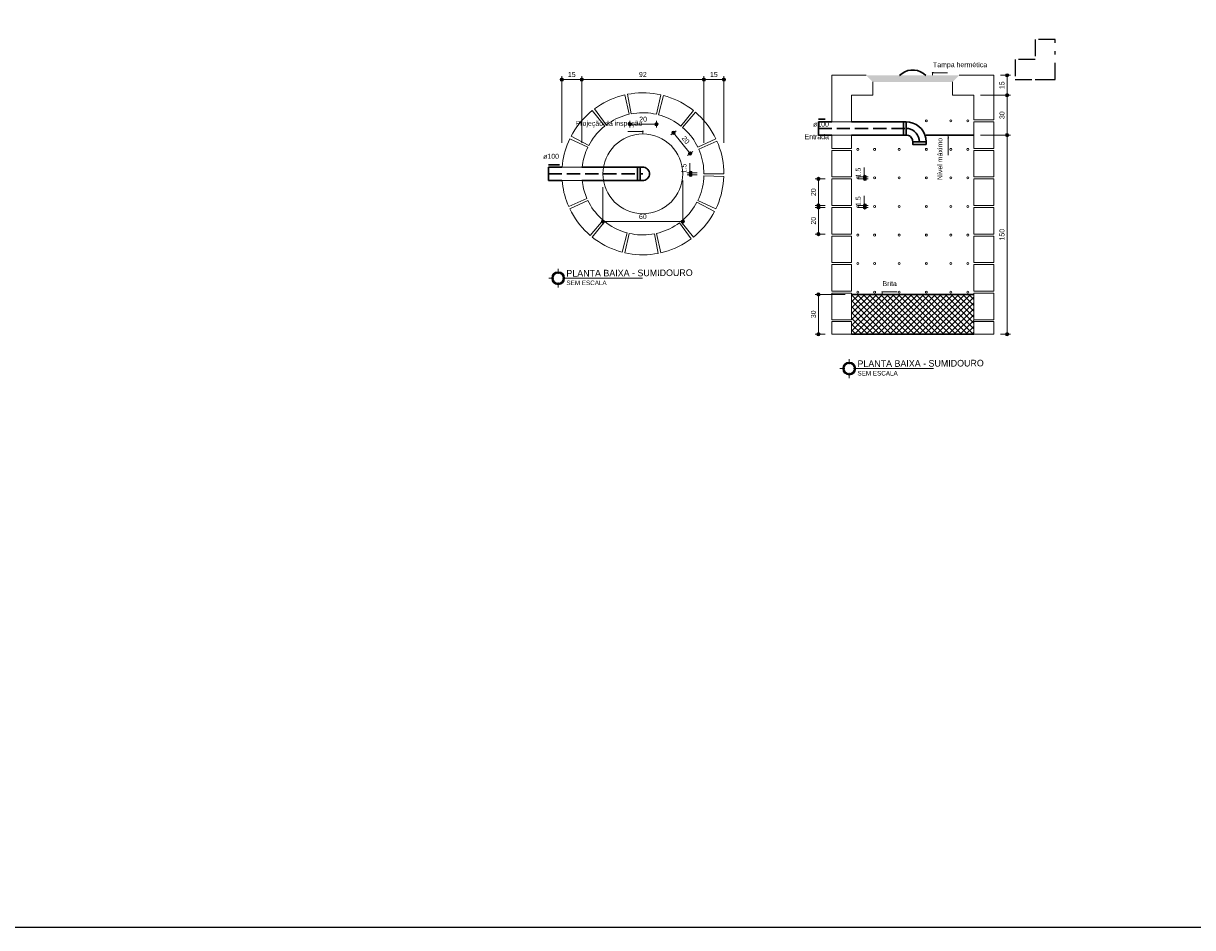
# Model space of a CAD drawing. Header units: millimetres. Extents: x 26 to 1362, y 24 to 358.
# Tile 208 of 256: x 1064 to 1099, y 249 to 276. Entities that reach past the tile are written whole.
import ezdxf

# ---------------------------------------------------------------- set-up
doc = ezdxf.new("R2010")
doc.units = ezdxf.units.MM
for name, pattern in [('DIVIDE', [1.25, 0.5, -0.25, 0, -0.25, 0, -0.25]), ('HIDDEN2', [4.7625, 3.175, -1.5875]), ('JIS_02_4.0', [0.55, 0.4, -0.15])]:
    doc.linetypes.add(name, pattern=pattern)
doc.layers.add('ARQ-LINHA-05', color=5, linetype='Continuous')
doc.layers.add('ARQ-LINHACORTE', color=3, linetype='DIVIDE')
for name, color, linetype, lineweight in [('DI-Cortes', 1, 'JIS_02_4.0', 30), ('DI-Cotas', 9, 'Continuous', 5), ('DI-Detalhes', 1, 'Continuous', 30), ('DI-Eixos', 7, 'HIDDEN2', 5), ('DI-Textos', 7, 'Continuous', 5), ('MB_TEXTO_0', 7, 'Continuous', 13), ('Símbolos', 7, 'Continuous', 20)]:
    doc.layers.add(name, color=color, linetype=linetype, lineweight=lineweight)
doc.styles.add('arial', font='arial.ttf')
doc.styles.add('AVANT', font='txt')

# ---------------------------------------------------------------- blocks, each defined once
blk = doc.blocks.new('NOMENCLATURA')
at = {"layer": 'Símbolos', "lineweight": 20}
for p, q in [((-0.519, 0.297), (-0.519, 0.656)), ((-0.222, 0), (-0.012, 0)), ((-0.816, 0), (-1.175, 0)), ((-0.519, -0.297), (-0.519, -0.656))]:
    blk.add_line(p, q, dxfattribs=at)
for radius in [0.449, 0.355]:
    blk.add_circle((-0.519, 0), radius, dxfattribs=at)
at = {"layer": 'Símbolos', "lineweight": 0}
for radius in [0.424, 0.38]:
    blk.add_circle((-0.519, 0), radius, dxfattribs=at)

msp = doc.modelspace()

# ---------------------------------------------------------------- hatches: boundary and pattern name
at = {"layer": 'DI-Cotas', "linetype": 'Continuous', "lineweight": 5}
for points in [[(1091.0659, 274.3254), (1091.0918, 274.422), (1091.04, 274.422)], [(1082.3361, 272.5584), (1082.362, 272.655), (1082.3102, 272.655)], [(1091.5359, 272.5254), (1091.51, 272.4288), (1091.5618, 272.4288)], [(1089.5459, 267.7254), (1089.5718, 267.822), (1089.52, 267.822)]]:
    msp.add_hatch(color=9, dxfattribs=at).paths.add_polyline_path(points)
at = {"layer": 'DI-Detalhes', "linetype": 'Continuous', "lineweight": 30}
for points in [[(1087.8259, 273.0004), (1087.7293, 273.0263), (1087.7293, 272.9746)], [(1079.8211, 271.6334), (1079.7245, 271.6593), (1079.7245, 271.6075)]]:
    msp.add_hatch(color=1, dxfattribs=at).paths.add_polyline_path(points)
at = {"layer": 'DI-Eixos', "linetype": 'Continuous', "lineweight": 5}
msp.add_hatch(color=256, dxfattribs=at).paths.add_polyline_path([(1089.0659, 274.3254), (1089.2659, 274.1254), (1091.6659, 274.1254), (1091.8659, 274.3254)])
h = msp.add_hatch(dxfattribs=at)
h.set_pattern_fill('ANSI37', color=256, style=0)
h.set_pattern_definition([(45, (1088.02588, 274.32543), (-0.0883883, 0.0883883), []), (135, (1088.02588, 274.32543), (-0.0883883, -0.0883883), [])])
h.paths.add_polyline_path([(1088.6259, 267.7254), (1088.6259, 266.5254), (1092.3059, 266.5254), (1092.3059, 267.7254)])

# ---------------------------------------------------------------- linework, layer by layer
at = {"layer": 'ARQ-LINHA-05', "color": 114, "true_color": 0x139b48}
msp.add_lwpolyline([(964.5026, 358.154), (1166.6106, 358.154), (1166.6106, 248.6531), (964.5026, 248.6531)], close=True, dxfattribs=at)
at = {"layer": 'ARQ-LINHACORTE', "color": 7, "true_color": 0xffffff}
msp.add_lwpolyline([(1094.1513, 274.203), (1094.7513, 274.203), (1094.7513, 275.403), (1094.1513, 275.403), (1094.1513, 274.803), (1093.5513, 274.803), (1093.5513, 274.203), (1094.7513, 274.203), (1094.7513, 274.803)], dxfattribs=at)
at = {"layer": 'DI-Cortes', "color": 1, "linetype": 'JIS_02_4.0', "lineweight": 30}
for p, q in [((1087.6259, 272.7254), (1090.2659, 272.7254)), ((1079.4961, 271.3584), (1082.3361, 271.3584))]:
    msp.add_line(p, q, dxfattribs=at)
at = {"layer": 'DI-Cortes'}
msp.add_lwpolyline([(1090.6659, 272.3254), (1090.6598, 272.3949), (1090.6418, 272.4622), (1090.6123, 272.5254), (1090.5723, 272.5825), (1090.523, 272.6319), (1090.4659, 272.6718), (1090.4027, 272.7013), (1090.3353, 272.7194), (1090.2659, 272.7254)], dxfattribs=at)
at = {"layer": 'DI-Cotas', "color": 9, "linetype": 'Continuous', "lineweight": 5}
for p, q in [((1091.0659, 274.4004), (1091.5159, 274.4004)), ((1079.8961, 272.2944), (1079.8961, 274.2984)), ((1080.4961, 274.1984), (1079.8961, 274.1984)), ((1080.4961, 272.2944), (1080.4961, 274.2984)), ((1080.4961, 272.2944), (1080.4961, 274.2984)), ((1084.1761, 274.1984), (1080.4961, 274.1984)), ((1084.1761, 272.2944), (1084.1761, 274.2984)), ((1084.1761, 272.2944), (1084.1761, 274.2984)), ((1084.7761, 274.1984), (1084.1761, 274.1984)), ((1084.7761, 272.2944), (1084.7761, 274.2984)), ((1093.1059, 274.3254), (1093.4059, 274.3254)), ((1093.3059, 273.7254), (1093.3059, 274.3254)), ((1092.5059, 273.7254), (1093.4059, 273.7254)), ((1092.5059, 273.7254), (1093.4059, 273.7254)), ((1093.3059, 272.5254), (1093.3059, 273.7254)), ((1081.9455, 272.9523), (1081.9455, 272.7513)), ((1082.7455, 272.9523), (1082.7455, 272.7513)), ((1082.3361, 272.6334), (1081.8861, 272.6334)), ((1081.9455, 272.8513), (1082.7455, 272.8513)), ((1083.3387, 272.6575), (1083.1816, 272.5322)), ((1083.2598, 272.5946), (1083.7586, 271.9691)), ((1092.5059, 272.5254), (1093.4059, 272.5254)), ((1092.5059, 272.5254), (1093.4059, 272.5254)), ((1093.3059, 266.5254), (1093.3059, 272.5254)), ((1083.8375, 272.032), (1083.6804, 271.9067)), ((1083.7516, 271.3639), (1083.7516, 271.6759)), ((1089.0014, 271.2409), (1089.0014, 271.5524)), ((1083.9761, 271.3884), (1083.6761, 271.3884)), ((1083.9761, 271.3284), (1083.6761, 271.3284)), ((1083.7516, 271.3639), (1083.7761, 271.3584)), ((1083.7761, 271.3284), (1083.7761, 271.3884)), ((1087.8259, 271.2054), (1087.5259, 271.2054)), ((1087.6259, 270.4054), (1087.6259, 271.2054)), ((1088.8259, 271.2654), (1089.1259, 271.2654)), ((1088.8259, 271.2054), (1089.1259, 271.2054)), ((1089.0014, 271.2409), (1089.0259, 271.2354)), ((1089.0259, 271.2054), (1089.0259, 271.2654)), ((1081.1361, 270.9584), (1081.1361, 269.8184)), ((1083.5361, 271.1584), (1083.5361, 269.8184)), ((1089.0014, 270.3809), (1089.0014, 270.6924)), ((1087.8259, 270.4054), (1087.5259, 270.4054)), ((1087.8259, 270.3454), (1087.5259, 270.3454)), ((1087.6259, 269.5454), (1087.6259, 270.3454)), ((1088.8259, 270.4054), (1089.1259, 270.4054)), ((1088.8259, 270.3454), (1089.1259, 270.3454)), ((1089.0014, 270.3809), (1089.0259, 270.3754)), ((1089.0259, 270.3454), (1089.0259, 270.4054)), ((1081.1361, 269.9184), (1083.5361, 269.9184)), ((1087.8259, 269.5454), (1087.5259, 269.5454)), ((1088.4259, 267.7254), (1087.5259, 267.7254)), ((1087.6259, 266.5254), (1087.6259, 267.7254)), ((1089.5459, 267.8004), (1089.9959, 267.8004)), ((1087.8259, 266.5254), (1087.5259, 266.5254)), ((1093.1059, 266.5254), (1093.4059, 266.5254))]:
    msp.add_line(p, q, dxfattribs=at)
for points in [[(1091.0659, 274.3254), (1091.0659, 274.4004)], [(1082.3361, 272.5584), (1082.3361, 272.6334)], [(1091.5359, 272.5254), (1091.5359, 271.9254)], [(1089.5459, 267.7254), (1089.5459, 267.8004)]]:
    msp.add_lwpolyline(points, dxfattribs=at)
at = {"layer": 'DI-Cotas', "color": 9, "linetype": 'Continuous', "lineweight": 5, "const_width": 0.05}
for points in [[(1093.3309, 274.3254, 1), (1093.2809, 274.3254, 1)], [(1079.9211, 274.1984, 1), (1079.8711, 274.1984, 1)], [(1080.5211, 274.1984, 1), (1080.4711, 274.1984, 1)], [(1080.5211, 274.1984, 1), (1080.4711, 274.1984, 1)], [(1084.2011, 274.1984, 1), (1084.1511, 274.1984, 1)], [(1084.2011, 274.1984, 1), (1084.1511, 274.1984, 1)], [(1084.8011, 274.1984, 1), (1084.7511, 274.1984, 1)], [(1093.3309, 273.7254, 1), (1093.2809, 273.7254, 1)], [(1093.3309, 273.7254, 1), (1093.2809, 273.7254, 1)], [(1081.9705, 272.8513, 1), (1081.9205, 272.8513, 1)], [(1082.7705, 272.8513, 1), (1082.7205, 272.8513, 1)], [(1083.2848, 272.5946, 1), (1083.2348, 272.5946, 1)], [(1093.3309, 272.5254, 1), (1093.2809, 272.5254, 1)], [(1093.3309, 272.5254, 1), (1093.2809, 272.5254, 1)], [(1083.7836, 271.9691, 1), (1083.7336, 271.9691, 1)], [(1083.8011, 271.3884, 1), (1083.7511, 271.3884, 1)], [(1083.8011, 271.3284, 1), (1083.7511, 271.3284, 1)], [(1087.6509, 271.2054, 1), (1087.6009, 271.2054, 1)], [(1089.0509, 271.2654, 1), (1089.0009, 271.2654, 1)], [(1089.0509, 271.2054, 1), (1089.0009, 271.2054, 1)], [(1087.6509, 270.4054, 1), (1087.6009, 270.4054, 1)], [(1087.6509, 270.3454, 1), (1087.6009, 270.3454, 1)], [(1089.0509, 270.4054, 1), (1089.0009, 270.4054, 1)], [(1089.0509, 270.3454, 1), (1089.0009, 270.3454, 1)], [(1081.1611, 269.9184, 1), (1081.1111, 269.9184, 1)], [(1083.5611, 269.9184, 1), (1083.5111, 269.9184, 1)], [(1087.6509, 269.5454, 1), (1087.6009, 269.5454, 1)], [(1087.6509, 267.7254, 1), (1087.6009, 267.7254, 1)], [(1087.6509, 266.5254, 1), (1087.6009, 266.5254, 1)], [(1093.3309, 266.5254, 1), (1093.2809, 266.5254, 1)]]:
    msp.add_lwpolyline(points, format="xyb", close=True, dxfattribs=at)
at = {"layer": 'DI-Cotas', "color": 9, "linetype": 'Continuous', "lineweight": 5}
for centre in [(1093.3059, 274.3254), (1079.8961, 274.1984), (1080.4961, 274.1984), (1080.4961, 274.1984), (1084.1761, 274.1984), (1084.1761, 274.1984), (1084.7761, 274.1984), (1093.3059, 273.7254), (1093.3059, 273.7254), (1081.9455, 272.8513), (1082.7455, 272.8513), (1083.2598, 272.5946), (1093.3059, 272.5254), (1093.3059, 272.5254), (1083.7586, 271.9691), (1083.7761, 271.3884), (1083.7761, 271.3284), (1087.6259, 271.2054), (1089.0259, 271.2654), (1089.0259, 271.2054), (1087.6259, 270.4054), (1087.6259, 270.3454), (1089.0259, 270.4054), (1089.0259, 270.3454), (1081.1361, 269.9184), (1083.5361, 269.9184), (1087.6259, 269.5454), (1087.6259, 267.7254), (1087.6259, 266.5254), (1093.3059, 266.5254)]:
    msp.add_circle(centre, 0.05, dxfattribs=at)
at = {"layer": 'DI-Detalhes', "color": 1, "linetype": 'Continuous', "lineweight": 30}
for p, q in [((1087.6259, 272.9254), (1087.6259, 272.5254)), ((1087.6259, 272.9254), (1088.0259, 272.9254)), ((1088.6259, 272.9254), (1090.2659, 272.9254)), ((1087.6259, 272.5254), (1088.0259, 272.5254)), ((1088.6259, 272.5254), (1090.2659, 272.5254)), ((1090.8659, 272.5254), (1092.3059, 272.5254)), ((1079.4961, 271.5584), (1079.4961, 271.1584)), ((1079.4961, 271.5584), (1079.8961, 271.5584)), ((1080.4961, 271.5584), (1082.3361, 271.5584)), ((1079.4961, 271.1584), (1079.8961, 271.1584)), ((1080.4961, 271.1584), (1082.3361, 271.1584)), ((1088.6259, 267.7254), (1092.3059, 267.7254)), ((1088.6259, 266.5254), (1092.3059, 266.5254))]:
    msp.add_line(p, q, dxfattribs=at)
at = {"layer": 'DI-Detalhes'}
for points in [[(1090.8619, 274.3214), (1090.7871, 274.3842), (1090.7025, 274.433), (1090.6108, 274.4664), (1090.5147, 274.4833), (1090.4171, 274.4833), (1090.3209, 274.4664), (1090.2292, 274.433), (1090.1447, 274.3842), (1090.0699, 274.3214)], [(1090.1859, 272.5254), (1090.2659, 272.5254), (1090.2659, 272.9254), (1090.1859, 272.9254), (1090.1859, 272.5254)], [(1090.8659, 272.3254), (1090.8568, 272.4296), (1090.8297, 272.5306), (1090.7855, 272.6254), (1090.7255, 272.7111), (1090.6515, 272.7851), (1090.5659, 272.845), (1090.4711, 272.8892), (1090.3701, 272.9163), (1090.2659, 272.9254)], [(1090.4659, 272.3254), (1090.4628, 272.3602), (1090.4538, 272.3938), (1090.4391, 272.4254), (1090.4191, 272.454), (1090.3944, 272.4786), (1090.3659, 272.4986), (1090.3343, 272.5134), (1090.3006, 272.5224), (1090.2659, 272.5254)], [(1090.4659, 272.3254), (1090.8659, 272.3254), (1090.8659, 272.2454), (1090.4659, 272.2454), (1090.4659, 272.3254)], [(1082.2561, 271.1584), (1082.1761, 271.1584), (1082.1761, 271.5584), (1082.2561, 271.5584), (1082.2561, 271.1584)], [(1082.3361, 271.1584), (1082.3708, 271.1614), (1082.4045, 271.1705), (1082.4361, 271.1852), (1082.4647, 271.2052), (1082.4893, 271.2298), (1082.5093, 271.2584), (1082.524, 271.29), (1082.5331, 271.3237), (1082.5361, 271.3584), (1082.5331, 271.3931), (1082.524, 271.4268), (1082.5093, 271.4584), (1082.4893, 271.487), (1082.4647, 271.5116), (1082.4361, 271.5316), (1082.4045, 271.5463), (1082.3708, 271.5554), (1082.3361, 271.5584)]]:
    msp.add_lwpolyline(points, dxfattribs=at)
at = {"layer": 'DI-Detalhes', "color": 1, "linetype": 'Continuous', "lineweight": 30}
for points in [[(1087.8259, 273.0004), (1087.6259, 273.0004)], [(1079.8211, 271.6334), (1079.4961, 271.6334)]]:
    msp.add_lwpolyline(points, dxfattribs=at)
at = {"layer": 'DI-Eixos', "color": 7, "linetype": 'HIDDEN2', "lineweight": 5}
for p, q in [((1088.0259, 274.3254), (1088.0259, 272.9254)), ((1088.0259, 274.3254), (1089.0659, 274.3254)), ((1089.2659, 274.1254), (1089.2659, 273.7254)), ((1091.6659, 274.1254), (1091.6659, 273.7254)), ((1092.9059, 274.3254), (1091.8659, 274.3254)), ((1092.9059, 272.9854), (1092.9059, 274.3254)), ((1081.9267, 273.1523), (1081.7932, 273.7372)), ((1081.9854, 273.1647), (1081.871, 273.7537)), ((1082.7455, 273.1523), (1082.8791, 273.7372)), ((1082.8038, 273.138), (1082.9563, 273.7183)), ((1088.6259, 273.7254), (1088.6259, 272.9254)), ((1088.6259, 273.7254), (1089.2659, 273.7254)), ((1092.3059, 273.7254), (1091.6659, 273.7254)), ((1092.3059, 272.9854), (1092.3059, 273.7254)), ((1081.2364, 272.8336), (1080.8778, 273.3147)), ((1081.1889, 272.797), (1080.8148, 273.2661)), ((1083.4833, 272.797), (1083.8574, 273.2661)), ((1083.5296, 272.7588), (1083.9188, 273.2155)), ((1092.3059, 272.9854), (1092.9059, 272.9854)), ((1088.0259, 272.9254), (1088.6259, 272.9254)), ((1080.6783, 272.1567), (1080.1377, 272.4171)), ((1080.7052, 272.2104), (1080.1734, 272.4882)), ((1083.9939, 272.1567), (1084.5345, 272.4171)), ((1084.019, 272.1023), (1084.5678, 272.3448)), ((1080.507, 271.558), (1079.9043, 271.5582)), ((1084.1751, 271.2984), (1084.7748, 271.2788)), ((1084.1761, 271.3584), (1084.7761, 271.3584)), ((1080.507, 271.1588), (1079.9043, 271.1586)), ((1080.6532, 270.6145), (1080.1044, 270.372)), ((1080.6783, 270.5601), (1080.1377, 270.2997)), ((1083.967, 270.5064), (1084.4988, 270.2286)), ((1083.9939, 270.5601), (1084.5345, 270.2997)), ((1081.1426, 269.958), (1080.7534, 269.5013)), ((1081.1889, 269.9198), (1080.8148, 269.4507)), ((1083.4358, 269.8832), (1083.7944, 269.4021)), ((1083.4833, 269.9198), (1083.8574, 269.4507)), ((1081.8684, 269.5788), (1081.7159, 268.9985)), ((1081.9267, 269.5645), (1081.7932, 268.9796)), ((1082.6868, 269.5521), (1082.8012, 268.9631)), ((1082.7455, 269.5645), (1082.8791, 268.9796))]:
    msp.add_line(p, q, dxfattribs=at)
at = {"layer": 'DI-Eixos'}
for points in [[(1081.7932, 273.7372), (1081.6838, 273.7096), (1081.5758, 273.6769), (1081.4694, 273.6393), (1081.3649, 273.5968), (1081.2625, 273.5495), (1081.1623, 273.4975), (1081.0647, 273.441), (1080.9698, 273.38), (1080.8778, 273.3147)], [(1082.8791, 273.7372), (1082.7685, 273.7598), (1082.657, 273.7772), (1082.5449, 273.7895), (1082.4323, 273.7965), (1082.3195, 273.7983), (1082.2067, 273.795), (1082.0942, 273.7864), (1081.9822, 273.7726), (1081.871, 273.7537)], [(1083.8574, 273.2661), (1083.7676, 273.3344), (1083.6747, 273.3984), (1083.579, 273.4581), (1083.4806, 273.5133), (1083.3798, 273.5639), (1083.2767, 273.6098), (1083.1716, 273.6509), (1083.0647, 273.6871), (1082.9563, 273.7183)], [(1080.8148, 273.2661), (1080.7282, 273.1937), (1080.6451, 273.1174), (1080.5656, 273.0374), (1080.4899, 272.9537), (1080.4181, 272.8667), (1080.3504, 272.7764), (1080.287, 272.6831), (1080.228, 272.587), (1080.1734, 272.4882)], [(1081.9267, 273.1523), (1081.8442, 273.1314), (1081.7627, 273.1068), (1081.6825, 273.0784), (1081.6037, 273.0464), (1081.5265, 273.0107), (1081.451, 272.9715), (1081.3773, 272.9289), (1081.3058, 272.8829), (1081.2364, 272.8336)], [(1082.7455, 273.1523), (1082.6622, 273.1693), (1082.5781, 273.1824), (1082.4935, 273.1917), (1082.4086, 273.197), (1082.3236, 273.1984), (1082.2385, 273.1958), (1082.1537, 273.1893), (1082.0692, 273.1789), (1081.9854, 273.1647)], [(1083.4833, 272.797), (1083.4156, 272.8485), (1083.3456, 272.8968), (1083.2734, 272.9418), (1083.1992, 272.9834), (1083.1231, 273.0216), (1083.0454, 273.0562), (1082.9662, 273.0872), (1082.8856, 273.1144), (1082.8038, 273.138)], [(1084.5345, 272.4171), (1084.4832, 272.5176), (1084.4273, 272.6156), (1084.3669, 272.7109), (1084.3023, 272.8033), (1084.2334, 272.8927), (1084.1604, 272.9787), (1084.0835, 273.0613), (1084.003, 273.1403), (1083.9188, 273.2155)], [(1081.1889, 272.797), (1081.1236, 272.7424), (1081.0609, 272.6849), (1081.001, 272.6245), (1080.9439, 272.5614), (1080.8897, 272.4958), (1080.8387, 272.4277), (1080.7909, 272.3573), (1080.7464, 272.2848), (1080.7052, 272.2104)], [(1083.9939, 272.1567), (1083.9552, 272.2325), (1083.9131, 272.3064), (1083.8676, 272.3783), (1083.8188, 272.448), (1083.7668, 272.5154), (1083.7118, 272.5803), (1083.6538, 272.6426), (1083.5931, 272.7021), (1083.5296, 272.7588)], [(1092.3059, 272.9254), (1092.9059, 272.9254), (1092.9059, 272.1254), (1092.3059, 272.1254), (1092.3059, 272.9254)], [(1080.1377, 272.4171), (1080.0964, 272.3266), (1080.0588, 272.2346), (1080.025, 272.141), (1079.9951, 272.0462), (1079.969, 271.9502), (1079.9468, 271.8533), (1079.9286, 271.7555), (1079.9145, 271.6571), (1079.9043, 271.5582)], [(1084.7761, 271.3584), (1084.7735, 271.4712), (1084.7657, 271.5837), (1084.7527, 271.6958), (1084.7345, 271.8072), (1084.7112, 271.9176), (1084.6828, 272.0267), (1084.6494, 272.1345), (1084.611, 272.2406), (1084.5678, 272.3448)], [(1088.0259, 272.5254), (1088.6259, 272.5254), (1088.6259, 272.1254), (1088.0259, 272.1254), (1088.0259, 272.5254)], [(1080.6783, 272.1567), (1080.6493, 272.0935), (1080.6228, 272.0293), (1080.5986, 271.9641), (1080.577, 271.898), (1080.5579, 271.8312), (1080.5413, 271.7636), (1080.5273, 271.6955), (1080.5158, 271.627), (1080.507, 271.558)], [(1084.1761, 271.3584), (1084.1741, 271.4435), (1084.1682, 271.5283), (1084.1584, 271.6128), (1084.1447, 271.6968), (1084.1271, 271.7801), (1084.1057, 271.8624), (1084.0805, 271.9437), (1084.0516, 272.0237), (1084.019, 272.1023)], [(1088.0259, 272.0654), (1088.6259, 272.0654), (1088.6259, 271.2654), (1088.0259, 271.2654), (1088.0259, 272.0654)], [(1092.3059, 272.0654), (1092.9059, 272.0654), (1092.9059, 271.2654), (1092.3059, 271.2654), (1092.3059, 272.0654)], [(1083.9939, 270.5601), (1084.029, 270.6375), (1084.0605, 270.7166), (1084.0884, 270.797), (1084.1124, 270.8786), (1084.1327, 270.9612), (1084.1492, 271.0447), (1084.1617, 271.1288), (1084.1704, 271.2135), (1084.1751, 271.2984)], [(1084.5345, 270.2997), (1084.5811, 270.4025), (1084.6228, 270.5073), (1084.6597, 270.6139), (1084.6917, 270.7221), (1084.7186, 270.8317), (1084.7404, 270.9424), (1084.757, 271.054), (1084.7685, 271.1662), (1084.7748, 271.2788)], [(1088.0259, 271.2054), (1088.6259, 271.2054), (1088.6259, 270.4054), (1088.0259, 270.4054), (1088.0259, 271.2054)], [(1092.3059, 271.2054), (1092.9059, 271.2054), (1092.9059, 270.4054), (1092.3059, 270.4054), (1092.3059, 271.2054)], [(1079.9043, 271.1586), (1079.9134, 271.0685), (1079.9258, 270.9787), (1079.9416, 270.8895), (1079.9606, 270.8009), (1079.983, 270.7131), (1080.0086, 270.6262), (1080.0373, 270.5403), (1080.0693, 270.4555), (1080.1044, 270.372)], [(1080.507, 271.1588), (1080.5148, 271.0964), (1080.5249, 271.0344), (1080.537, 270.9727), (1080.5512, 270.9115), (1080.5675, 270.8507), (1080.5859, 270.7906), (1080.6063, 270.7312), (1080.6287, 270.6724), (1080.6532, 270.6145)], [(1080.6783, 270.5601), (1080.717, 270.4843), (1080.7591, 270.4104), (1080.8046, 270.3385), (1080.8534, 270.2688), (1080.9054, 270.2014), (1080.9604, 270.1365), (1081.0184, 270.0742), (1081.0791, 270.0147), (1081.1426, 269.958)], [(1083.4833, 269.9198), (1083.5486, 269.9744), (1083.6113, 270.0319), (1083.6712, 270.0923), (1083.7283, 270.1554), (1083.7825, 270.221), (1083.8335, 270.2891), (1083.8813, 270.3595), (1083.9258, 270.4319), (1083.967, 270.5064)], [(1080.1377, 270.2997), (1080.189, 270.1992), (1080.2449, 270.1012), (1080.3053, 270.0059), (1080.37, 269.9135), (1080.4388, 269.8241), (1080.5118, 269.7381), (1080.5887, 269.6555), (1080.6692, 269.5765), (1080.7534, 269.5013)], [(1083.8574, 269.4507), (1083.944, 269.5231), (1084.0271, 269.5994), (1084.1066, 269.6794), (1084.1823, 269.7631), (1084.2541, 269.8501), (1084.3218, 269.9404), (1084.3852, 270.0337), (1084.4442, 270.1298), (1084.4988, 270.2286)], [(1088.0259, 270.3454), (1088.6259, 270.3454), (1088.6259, 269.5454), (1088.0259, 269.5454), (1088.0259, 270.3454)], [(1092.3059, 270.3454), (1092.9059, 270.3454), (1092.9059, 269.5454), (1092.3059, 269.5454), (1092.3059, 270.3454)], [(1081.1889, 269.9198), (1081.2566, 269.8683), (1081.3266, 269.82), (1081.3988, 269.775), (1081.473, 269.7334), (1081.5491, 269.6952), (1081.6268, 269.6606), (1081.706, 269.6296), (1081.7866, 269.6024), (1081.8684, 269.5788)], [(1082.7455, 269.5645), (1082.828, 269.5854), (1082.9095, 269.61), (1082.9897, 269.6384), (1083.0685, 269.6704), (1083.1457, 269.7061), (1083.2212, 269.7453), (1083.2949, 269.7879), (1083.3664, 269.8339), (1083.4358, 269.8832)], [(1080.8148, 269.4507), (1080.9046, 269.3824), (1080.9975, 269.3184), (1081.0932, 269.2587), (1081.1916, 269.2035), (1081.2924, 269.1529), (1081.3955, 269.107), (1081.5006, 269.0659), (1081.6075, 269.0297), (1081.7159, 268.9985)], [(1081.9267, 269.5645), (1082.01, 269.5475), (1082.0941, 269.5344), (1082.1787, 269.5251), (1082.2636, 269.5198), (1082.3486, 269.5184), (1082.4337, 269.521), (1082.5185, 269.5275), (1082.603, 269.5379), (1082.6868, 269.5521)], [(1088.0259, 269.4854), (1088.6259, 269.4854), (1088.6259, 268.6854), (1088.0259, 268.6854), (1088.0259, 269.4854)], [(1092.3059, 269.4854), (1092.9059, 269.4854), (1092.9059, 268.6854), (1092.3059, 268.6854), (1092.3059, 269.4854)], [(1082.8791, 268.9796), (1082.9884, 269.0072), (1083.0964, 269.0399), (1083.2028, 269.0775), (1083.3073, 269.12), (1083.4097, 269.1673), (1083.5099, 269.2193), (1083.6075, 269.2758), (1083.7024, 269.3368), (1083.7944, 269.4021)], [(1081.7932, 268.9796), (1081.9037, 268.957), (1082.0152, 268.9396), (1082.1273, 268.9273), (1082.2399, 268.9203), (1082.3527, 268.9185), (1082.4655, 268.9218), (1082.578, 268.9304), (1082.69, 268.9442), (1082.8012, 268.9631)], [(1088.0259, 268.6254), (1088.6259, 268.6254), (1088.6259, 267.8254), (1088.0259, 267.8254), (1088.0259, 268.6254)], [(1092.3059, 268.6254), (1092.9059, 268.6254), (1092.9059, 267.8254), (1092.3059, 267.8254), (1092.3059, 268.6254)], [(1088.0259, 267.7654), (1088.6259, 267.7654), (1088.6259, 266.9654), (1088.0259, 266.9654), (1088.0259, 267.7654)], [(1092.3059, 267.7654), (1092.9059, 267.7654), (1092.9059, 266.9654), (1092.3059, 266.9654), (1092.3059, 267.7654)], [(1088.0259, 266.9054), (1088.6259, 266.9054), (1088.6259, 266.5254), (1088.0259, 266.5254), (1088.0259, 266.9054)], [(1092.3059, 266.9054), (1092.9059, 266.9054), (1092.9059, 266.5254), (1092.3059, 266.5254), (1092.3059, 266.9054)]]:
    msp.add_lwpolyline(points, dxfattribs=at)
at = {"layer": 'DI-Textos', "color": 7, "linetype": 'Continuous', "lineweight": 5}
for centre, radius in [((1090.8753, 272.9554), 0.03), ((1091.6131, 272.9554), 0.03), ((1092.1237, 272.9554), 0.03), ((1082.3361, 271.3584), 1.2), ((1088.8081, 272.0954), 0.03), ((1089.3187, 272.0954), 0.03), ((1090.0564, 272.0954), 0.03), ((1090.8753, 272.0954), 0.03), ((1091.6131, 272.0954), 0.03), ((1092.1237, 272.0954), 0.03), ((1088.8081, 271.2354), 0.03), ((1089.3187, 271.2354), 0.03), ((1090.0564, 271.2354), 0.03), ((1090.8753, 271.2354), 0.03), ((1091.6131, 271.2354), 0.03), ((1092.1237, 271.2354), 0.03), ((1088.8081, 270.3754), 0.03), ((1089.3187, 270.3754), 0.03), ((1090.0564, 270.3754), 0.03), ((1090.8753, 270.3754), 0.03), ((1091.6131, 270.3754), 0.03), ((1092.1237, 270.3754), 0.03), ((1088.8081, 269.5154), 0.03), ((1089.3187, 269.5154), 0.03), ((1090.0564, 269.5154), 0.03), ((1090.8753, 269.5154), 0.03), ((1091.6131, 269.5154), 0.03), ((1092.1237, 269.5154), 0.03), ((1088.8081, 268.6554), 0.03), ((1089.3187, 268.6554), 0.03), ((1090.0564, 268.6554), 0.03), ((1090.8753, 268.6554), 0.03), ((1091.6131, 268.6554), 0.03), ((1092.1237, 268.6554), 0.03), ((1088.8081, 267.7954), 0.03), ((1089.3187, 267.7954), 0.03), ((1090.0564, 267.7954), 0.03), ((1090.8753, 267.7954), 0.03), ((1091.6131, 267.7954), 0.03), ((1092.1237, 267.7954), 0.03)]:
    msp.add_circle(centre, radius, dxfattribs=at)
at = {"layer": 'Símbolos', "ltscale": 5}
for p, q in [((1080.0117, 268.2151), (1082.3238, 268.2151)), ((1088.7793, 265.4916), (1091.0914, 265.4916))]:
    msp.add_line(p, q, dxfattribs=at)

# ---------------------------------------------------------------- block references
at = {"layer": 'Símbolos', "ltscale": 5, "xscale": 0.4353701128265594, "yscale": 0.4353701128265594, "zscale": 0.4353701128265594}
for p in [(1080.0117, 268.2151), (1088.7793, 265.4916)]:
    msp.add_blockref('NOMENCLATURA', p, dxfattribs=at)

# ---------------------------------------------------------------- texts
at = {"layer": 'DI-Cotas', "color": 9, "char_height": 0.15, "width": 0.467168, "attachment_point": 8, "line_spacing_factor": 0.6, "style": 'arial'}
for s, insert in [('15', (1080.1961, 274.2734)), ('92', (1082.3361, 274.2734)), ('15', (1084.4761, 274.2734)), ('20', (1082.3455, 272.9263)), ('60', (1082.3361, 269.9934))]:
    msp.add_mtext(s, dxfattribs=dict(at, insert=insert))
at = {"layer": 'DI-Cotas', "color": 9, "char_height": 0.15, "line_spacing_factor": 0.6, "style": 'arial'}
for s, insert, width, attachment_point, rotation in [('15', (1093.2309, 274.0254), 0.467168, 8, 90.00021), ('30', (1093.2309, 273.1254), 0.467168, 8, 90.00021), ('20', (1083.5678, 272.3286), 0.467168, 8, 308.57131), ('1.5', (1083.6521, 271.3739), 0.583857, 7, 90.00021), ('1.5', (1088.9019, 271.2509), 0.583857, 7, 90.00021), ('20', (1087.5509, 270.8054), 0.467168, 8, 90.00021), ('1.5', (1088.9019, 270.3909), 0.583857, 7, 90.00021), ('20', (1087.5509, 269.9454), 0.467168, 8, 90.00021), ('150', (1093.2309, 269.5254), 0.700752, 8, 90.00021), ('30', (1087.5509, 267.1254), 0.467168, 8, 90.00021)]:
    msp.add_mtext(s, dxfattribs=dict(at, insert=insert, width=width, attachment_point=attachment_point, rotation=rotation))
at = {"layer": 'DI-Detalhes', "color": 1, "char_height": 0.15, "line_spacing_factor": 0.6, "style": 'arial'}
for s, insert, width, attachment_point in [('Tampa hermética', (1091.0759, 274.5254), 3.26792, 7), ('Projeção da inspeção', (1082.3261, 272.7584), 4.039424, 9), ('ø100', (1087.9409, 272.7749), 0.957305, 9), ('Entrada', (1087.9409, 272.3999), 1.471025, 9), ('ø100', (1079.8111, 271.8079), 0.957305, 9), ('Brita', (1089.5559, 267.9749), 0.863584, 7)]:
    msp.add_mtext(s, dxfattribs=dict(at, insert=insert, width=width, attachment_point=attachment_point))
at = {"layer": 'DI-Detalhes', "color": 1, "insert": (1091.3614, 272.4404), "char_height": 0.15, "width": 2.543789, "attachment_point": 9, "rotation": 90.00021, "line_spacing_factor": 0.6, "style": 'arial'}
msp.add_mtext('Nível máximo', dxfattribs=at)
at = {"layer": 'MB_TEXTO_0', "style": 'AVANT'}
for p in [(1080.0342, 268.2615), (1088.8018, 265.538)]:
    msp.add_text('PLANTA BAIXA - SUMIDOURO', height=0.2, rotation=0.3, dxfattribs=at).set_placement(p)
for p in [(1080.0342, 268.0067), (1088.8018, 265.2831)]:
    msp.add_text('SEM ESCALA', height=0.13727, dxfattribs=at).set_placement(p)

doc.saveas('drawing.dxf')
